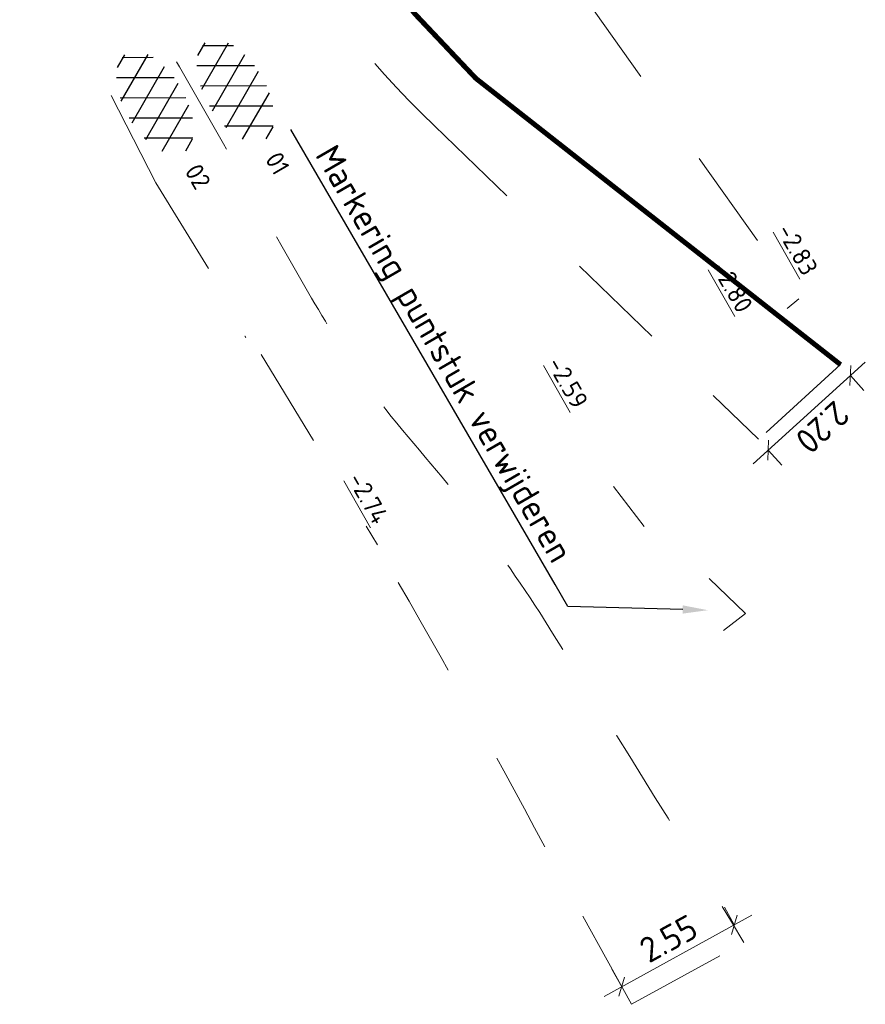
# Model space of a CAD drawing. Header units: metres. Extents: x 111691 to 117439, y 474133 to 478789.
# Tile 2 of 127: x 114938 to 114955, y 475501 to 475521. Entities that reach past the tile are written whole.
import ezdxf
from ezdxf import colors
from ezdxf.entities.mleader import LeaderData, LeaderLine
from ezdxf.enums import TextEntityAlignment as Align
from ezdxf.math import Vec2, Vec3

# ---------------------------------------------------------------- set-up
doc = ezdxf.new("R2010")
doc.units = ezdxf.units.M
for name, pattern in [('VW-1-1_STREEP', [2, 1, -1]), ('VW-1-3_STREEP', [4, 1, -3]), ('XX-HIDDEN', [4, 2, -2])]:
    doc.linetypes.add(name, pattern=pattern)
doc.layers.get('Defpoints').update_dxf_attribs({"lineweight": 25})
for name, color, linetype, lineweight in [('N-WE-VH-HOOGTELABEL-T18', 2, 'Continuous', 18), ('N-WE-VH-MATERIAALGRENS-G', 7, 'XX-HIDDEN', 18), ('N-WE-VH-VERHARDING_ASFALT-S', 7, 'Continuous', 25), ('N-WE-VH-VERHARDING_ASFALT_ROOD-S', 1, 'Continuous', 25), ('N-WE-VW-MARKERING_LANGS_STREEP_11_010-G', 7, 'VW-1-1_STREEP', 13), ('N-WE-VW-MARKERING_LANGS_STREEP_13_010-G', 7, 'VW-1-3_STREEP', 13), ('X-XX-AL-AANPIJLING-M', 7, 'Continuous', 18), ('X-XX-AL-AANPIJLING-T25', 7, 'Continuous', 25)]:
    doc.layers.add(name, color=color, linetype=linetype, lineweight=lineweight)
doc.styles.add('NLCS-ISO', font='NLCS-ISO.ttf')
doc.styles.add('NLCS-ISO-ANNOTATIEF-T25', font='NLCS-ISO.ttf', dxfattribs={"height": 2.5})
doc.styles.add('NLCS-ISO-M200-T18', font='NLCS-ISO.ttf', dxfattribs={"height": 0.36})
doc.dimstyles.new('NLCS-ANNOTATIEF-T25-SCHRAP_L2_H1', dxfattribs={"dimtxt": 2.5, "dimasz": 1.4, "dimexe": 2, "dimexo": 2, "dimgap": 0.7, "dimtad": 1, "dimzin": 0, "dimdsep": 46, "dimtxsty": 'NLCS-ISO-ANNOTATIEF-T25', "dimblk": 'OBLIQUE', "dimcen": 0, "dimdle": 2, "dimclrd": 256, "dimclre": 256, "dimclrt": 256, "dimadec": 1, "dimazin": 0, "dimtfac": 1, "dimtdec": 3, "dimtofl": 0, "dimtmove": 0, "dimatfit": 3, "dimldrblk": 'OBLIQUE', "dimfxl": 2, "dimfxlon": 1, "dimtfillclr": 256, "dimtolj": 1, "dimtzin": 0, "dimlwd": -1, "dimlwe": -1, "dimarcsym": 0})

# ---------------------------------------------------------------- blocks, each defined once
blk = doc.blocks.new('SVH-ASFALT-SO')
at = {"ltscale": 0.1}
for p, q in [((-1.91, 0.692), (0.948, 5.641)), ((2.754, -0.217), (-0.469, 5.365)), ((0, 0), (3.268, 5.66)), ((4.868, 0.122), (1.647, 5.7)), ((2.176, -0.232), (5.322, 5.217)), ((6.701, 0.946), (4.043, 5.55)), ((-3.364, 2.174), (-1.828, 4.834)), ((0.361, -0.072), (-2.305, 4.546)), ((4.657, 0.065), (7.07, 4.246)), ((7.828, 2.995), (7.146, 4.176)), ((-2.72, 1.264), (-3.454, 2.536))]:
    blk.add_line(p, q, dxfattribs=at)
at = {"style": 'NLCS-ISO'}
blk.add_attdef('KLEUR', text='', height=1.8, dxfattribs=at).set_placement((9.486, 2.741), align=Align.MIDDLE_LEFT)
at = {"style": 'NLCS-ISO', "flags": 1}
blk.add_attdef('FUNCTIE', text='', height=1.8, dxfattribs=at).set_placement((0.116, -3.585), align=Align.MIDDLE_CENTER)
blk = doc.blocks.new('_Oblique')
at = {"color": 0, "linetype": 'ByBlock', "lineweight": -2}
blk.add_line((-0.5, -0.5), (0.5, 0.5), dxfattribs=at)
blk = doc.blocks.new('*D361')
at = {"layer": 'Defpoints', "color": 0, "transparency": 16777216}
for p in [(114954.467, 475513.698), (114952.836, 475512.216), (114953.031, 475512)]:
    blk.add_point(p, dxfattribs=at)
at = {"layer": 'X-XX-AL-AANPIJLING-M', "transparency": 16777216}
for p, q in [((114954.959, 475513.752), (114952.735, 475511.731)), ((114954.663, 475513.483), (114954.932, 475513.187)), ((114953.031, 475512), (114953.3, 475511.704))]:
    blk.add_line(p, q, dxfattribs=at)
at = {"layer": 'X-XX-AL-AANPIJLING-M', "transparency": 16777216, "xscale": 0.28, "yscale": 0.28, "zscale": 0.28}
for p, rotation in [((114954.663, 475513.483), 42.25514127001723), ((114953.031, 475512), 222.2551412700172)]:
    blk.add_blockref('_Oblique', p, dxfattribs=dict(at, rotation=rotation))
at = {"layer": 'X-XX-AL-AANPIJLING-M', "transparency": 16777216, "insert": (114954.109, 475512.453), "char_height": 0.5, "attachment_point": 5, "rotation": 222.2551, "style": 'NLCS-ISO-ANNOTATIEF-T25'}
blk.add_mtext('\\A1;2.20', dxfattribs=at)
blk = doc.blocks.new('*D365')
at = {"layer": 'Defpoints', "color": 0, "transparency": 16777216}
for p in [(114952.551, 475502.222), (114950.124, 475501.343), (114950.316, 475500.993)]:
    blk.add_point(p, dxfattribs=at)
at = {"layer": 'X-XX-AL-AANPIJLING-M', "transparency": 16777216}
for p, q in [((114952.358, 475502.572), (114952.165, 475502.922)), ((114952.709, 475502.765), (114949.773, 475501.15)), ((114950.124, 475501.343), (114949.931, 475501.693))]:
    blk.add_line(p, q, dxfattribs=at)
at = {"layer": 'X-XX-AL-AANPIJLING-M', "transparency": 16777216, "xscale": 0.28, "yscale": 0.28, "zscale": 0.28}
for p, rotation in [((114952.358, 475502.572), 28.81398838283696), ((114950.124, 475501.343), 208.813988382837)]:
    blk.add_blockref('_Oblique', p, dxfattribs=dict(at, rotation=rotation))
at = {"layer": 'X-XX-AL-AANPIJLING-M', "transparency": 16777216, "insert": (114951.053, 475502.299), "char_height": 0.5, "attachment_point": 5, "rotation": 28.814, "style": 'NLCS-ISO-ANNOTATIEF-T25'}
blk.add_mtext('\\A1;2.55', dxfattribs=at)

msp = doc.modelspace()

# ---------------------------------------------------------------- linework, layer by layer
at = {"layer": 'N-WE-VH-MATERIAALGRENS-G'}
for points in [[(114942.969, 475525.339), (114943.989, 475523.551, 0.071697), (114947.231, 475519.386), (114954.469, 475513.7), (114952.836, 475512.216)], [(114941.883, 475524.72), (114942.903, 475522.932, 0.072509), (114946.41, 475518.441), (114951.941, 475513.085), (114952.836, 475512.216)], [(114950.316, 475500.993), (114948.597, 475504.121, 0.009452), (114945.259, 475510.112)]]:
    msp.add_lwpolyline(points, format="xyb", dxfattribs=at)
for points in [[(114946.57, 475524.408), (114948.087, 475521.843), (114949.347, 475521.056), (114953.643, 475515.01), (114953.41, 475514.816)], [(114938.175, 475522.612), (114940.876, 475517.312), (114945.277, 475510.122)], [(114950.316, 475500.993), (114952.551, 475502.222)]]:
    msp.add_lwpolyline(points, dxfattribs=at)
msp.add_open_spline([(114939.307, 475523.19), (114940.86, 475520.467), (114942.413, 475517.744), (114943.965, 475515.021), (114944.333, 475514.41), (114945.184, 475512.997), (114946.949, 475511.103), (114947.982, 475509.55), (114948.497, 475508.776), (114949.86, 475506.598), (114951.223, 475504.42), (114952.551, 475502.222)], degree=3, knots=[0, 0, 0, 0, 1, 1, 1, 3.135175, 5.936809, 8.723902, 8.723902, 8.723902, 9.723902, 9.723902, 9.723902, 9.723902], dxfattribs=at)
at = {"layer": 'N-WE-VW-MARKERING_LANGS_STREEP_11_010-G'}
msp.add_arc((114943.948, 475515.011), 1.5, 209.6945, 211.0342, dxfattribs=at)
at = {"layer": 'N-WE-VW-MARKERING_LANGS_STREEP_13_010-G', "const_width": 0.1}
msp.add_lwpolyline([(114942.969, 475525.339), (114943.988, 475523.551, 0.071697), (114947.23, 475519.385), (114954.468, 475513.699), (114954.468, 475513.699)], format="xyb", dxfattribs=at)
at = {"layer": 'N-WE-VW-MARKERING_LANGS_STREEP_13_010-G'}
msp.add_lwpolyline([(114952.583, 475508.756), (114949.961, 475511.28), (114952.142, 475508.419)], close=True, dxfattribs=at)

# ---------------------------------------------------------------- block references
at = {"layer": 'N-WE-VH-VERHARDING_ASFALT-S', "xscale": 0.2, "yscale": 0.2, "zscale": 0.2, "rotation": 300.1117835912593}
msp.add_blockref('SVH-ASFALT-SO', (114941.764, 475519.24), dxfattribs=at).add_auto_attribs({'KLEUR': '01'})
at = {"layer": 'N-WE-VH-VERHARDING_ASFALT_ROOD-S', "xscale": 0.2, "yscale": 0.2, "zscale": 0.2, "rotation": 300.1117835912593}
msp.add_blockref('SVH-ASFALT-SO', (114940.168, 475519.003), dxfattribs=at).add_auto_attribs({'KLEUR': '02'})

# ---------------------------------------------------------------- texts
at = {"layer": 'N-WE-VH-HOOGTELABEL-T18', "style": 'NLCS-ISO-M200-T18'}
for s, p in [('%%U-2.83', (114953.192, 475516.364)), ('%%U-2.80', (114951.905, 475515.617)), ('%%U-2.59', (114948.632, 475513.719)), ('%%U-2.74', (114944.674, 475511.424))]:
    msp.add_text(s, height=0.36, rotation=299.7212, dxfattribs=at).set_placement(p)

# ---------------------------------------------------------------- dimensions: what is measured, and where the dimension line sits
at = {"layer": 'X-XX-AL-AANPIJLING-M'}
for p1, p2, distance, picture, middle in [((114954.467, 475513.698), (114952.836, 475512.216), 0.291, '*D361', (114954.109, 475512.453)), ((114952.551, 475502.222), (114950.316, 475500.993), -0.399, '*D365', (114951.053, 475502.299))]:
    dim = msp.add_aligned_dim(p1=p1, p2=p2, distance=distance, dimstyle='NLCS-ANNOTATIEF-T25-SCHRAP_L2_H1', dxfattribs=at)
    dim.commit()
    dim.dimension.update_dxf_attribs({"geometry": picture, "text_midpoint": middle})

# ---------------------------------------------------------------- leaders
at = {"layer": 'X-XX-AL-AANPIJLING-T25'}
ml = msp.add_multileader_mtext('Standard', dxfattribs=at)
ml.set_content('Markering puntstuk verwijderen', color=256, style='NLCS-ISO-ANNOTATIEF-T25')
ml.set_leader_properties(color=256, linetype='ByLayer', lineweight=-1)
ml.build(insert=Vec2(0, 0))
ml.multileader.update_dxf_attribs({"text_left_attachment_type": 5, "text_right_attachment_type": 5, "dogleg_length": 2.5, "arrow_head_size": 0.5, "scale": 0.2})
ctx = ml.context
ctx.base_point, ctx.scale, ctx.char_height, ctx.arrow_head_size, ctx.landing_gap_size, ctx.plane_origin, ctx.plane_x_axis, ctx.plane_y_axis = Vec3(114943.806, 475517.947), 0.2, 0.5, 0.5, 0.18, Vec3(114951.388, 475507.796), Vec3(0.501689, -0.865048), Vec3(0.865048, 0.501689)
ctx.left_attachment, ctx.right_attachment = 5, 5
notes = []
notes.append((ctx, [(1, (1, 1, 0), (114949.054, 475508.898), (-0.501689, 0.865048), 0.5, [(0, [(114951.835, 475508.822)], 0, [])])]))
ctx.mtext.insert, ctx.mtext.text_direction, ctx.mtext.rotation, ctx.mtext.flow_direction = Vec3(114944.459, 475518.117), Vec3(0.501689, -0.865048), 5.237939, 5
for ctx, leaders in notes:
    for number, flags, end, landing, length, lines in leaders:
        leader = LeaderData()
        leader.index, (leader.has_last_leader_line, leader.has_dogleg_vector, leader.attachment_direction) = number, flags
        leader.last_leader_point, leader.dogleg_vector, leader.dogleg_length = Vec3(end), Vec3(landing), length
        for number, points, colour, breaks in lines:
            line = LeaderLine()
            line.index, line.vertices, line.color, line.breaks = number, Vec3.list(points), colors.encode_raw_color(colour), breaks
            leader.lines.append(line)
        ctx.leaders.append(leader)

doc.saveas('drawing.dxf')
